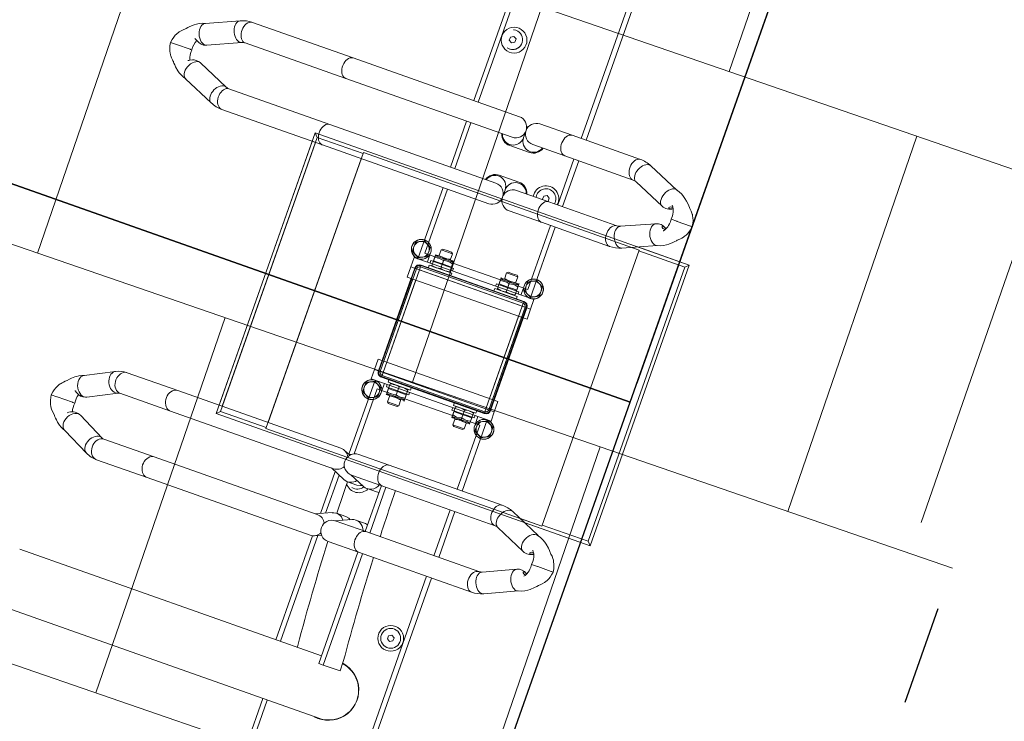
# Model space of a CAD drawing. Header units: metres. Extents: x 134157 to 138734, y 451157 to 455772.
# Tile 17 of 196: x 136358.753 to 136359.746, y 453247.024 to 453247.731. Entities that reach past the tile are written whole.
import ezdxf

# ---------------------------------------------------------------- set-up
doc = ezdxf.new("R2010")
doc.units = ezdxf.units.M
doc.linetypes.add('HIDDEN__G5', pattern=[1.125, 0.75, -0.375])
doc.linetypes.add('TR18X20__G2', pattern=[2.6, 1, -0.4, 0, -0.4, 0, -0.4, 0, -0.4])
doc.layers.add('-DR-alg-hulplijnen', color=210, linetype='Continuous', plot=False)
doc.layers.add('-DR-nw-gr-arc-gras', color=7, linetype='Continuous', true_color=0xb5d5a4)
for name, color, linetype in [('-DR-nw-inr-fietsparkeren Tulip Traverse', 2, 'Continuous'), ('-DR-nw-vh-band 18-20x25', 2, 'TR18X20__G2'), ('VELOPA-FIG15', 1, 'Continuous'), ('VELOPA-FIG25', 1, 'Continuous')]:
    doc.layers.add(name, color=color, linetype=linetype)
doc.layers.add('-DR-nw-rio-HWA 125', color=170, linetype='HIDDEN__G5', lineweight=13)
doc.layers.add('-DR-nw-vh-arc-tegels 300x300x45', color=253, linetype='Continuous', lineweight=9)
doc.styles.add('2-5TXT', font='arial.ttf')
doc.dimstyles.new('VELOPA-drukwerk', dxfattribs={"dimscale": 0, "dimtxt": 2.5, "dimasz": 2, "dimexe": 1, "dimexo": 1, "dimgap": 1, "dimtad": 1, "dimdec": 0, "dimdsep": 46, "dimtxsty": '2-5TXT', "dimcen": 8, "dimadec": 1, "dimazin": 0, "dimtfac": 1, "dimtdec": 0, "dimtmove": 0, "dimatfit": 3, "dimfxl": 1, "dimtolj": 1, "dimtzin": 0, "dimarcsym": 0})

# ---------------------------------------------------------------- blocks, each defined once
blk = doc.blocks.new('*D2307')
at = {"layer": '-DR-alg-hulplijnen', "color": 0, "lineweight": -2, "ltscale": 4, "transparency": 16777216}
for p, q in [((129.28, -9.99), (-313.57, -9.99)), ((-292.85, -51.42), (-292.85, -3593.55)), ((129.28, -3634.99), (-313.57, -3634.99))]:
    blk.add_line(p, q, dxfattribs=at)
at = {"layer": '-DR-alg-hulplijnen', "color": 0, "ltscale": 4, "transparency": 16777216}
for points in [[(-299.76, -51.42), (-285.95, -51.42), (-292.85, -9.99)], [(-299.76, -3593.55), (-285.95, -3593.55), (-292.85, -3634.99)]]:
    blk.add_solid(points, dxfattribs=at)
at = {"layer": 'Defpoints', "color": 0, "ltscale": 4, "transparency": 16777216}
for p in [(150, -9.99), (-292.85, -3634.99), (150, -3634.99)]:
    blk.add_point(p, dxfattribs=at)
at = {"layer": '-DR-alg-hulplijnen', "color": 0, "ltscale": 4, "transparency": 16777216, "insert": (-340.03, -1822.49), "char_height": 51.792, "attachment_point": 5, "rotation": 90, "style": '2-5TXT'}
blk.add_mtext('\\A1;3625', dxfattribs=at)
blk = doc.blocks.new('Tulip Traverse')
at = {"layer": 'VELOPA-FIG15', "color": 252, "linetype": 'Continuous', "lineweight": 9}
for p, q in [((-55, 59.33), (-55, 60)), ((55, 64), (55, -64)), ((2945, -64), (2945, 64)), ((3055, 60), (3055, 59.33)), ((-60, 55), (-59.33, 55)), ((-59.33, 55), (-58, 55)), ((-55, 55), (-58, 55)), ((-55, 58), (-55, 59.33)), ((-55, 55), (-55, 58)), ((-55, -55), (-55, 55)), ((-55, 55), (44, 55)), ((72.5, 50), (65, 50)), ((2935, 50), (2927.5, 50)), ((2956, 55), (3055, 55)), ((3055, 58), (3055, 59.33)), ((3055, 55), (3055, 58)), ((3055, 55), (3055, -55)), ((3058, 55), (3055, 55)), ((3059.33, 55), (3058, 55)), ((3060, 55), (3059.33, 55)), ((-73.5, 44.37), (-73.5, 25.63)), ((3073.5, 25.63), (3073.5, 44.37)), ((-73.5, -25.63), (-73.5, -44.37)), ((3073.5, -44.37), (3073.5, -25.63)), ((-60, -55), (-59.33, -55)), ((-59.33, -55), (-58, -55)), ((-58, -55), (-55, -55)), ((44, -55), (-55, -55)), ((-55, -55), (-55, -58)), ((-55, -58), (-55, -59.33)), ((-55, -60), (-55, -59.33)), ((72.5, -50), (65, -50)), ((2935, -50), (2927.5, -50)), ((3055, -55), (2956, -55)), ((3055, -55), (3058, -55)), ((3055, -55), (3055, -58)), ((3055, -58), (3055, -59.33)), ((3055, -59.33), (3055, -60)), ((3059.33, -55), (3058, -55)), ((3060, -55), (3059.33, -55))]:
    blk.add_line(p, q, dxfattribs=at)
at = {"layer": 'VELOPA-FIG15', "color": 252, "linetype": 'Continuous', "lineweight": 9, "flags": 128}
for points in [[(2788.74, 121.47), (2788.43, 120.9), (2787.62, 119.93), (2786.52, 119.16), (2785.17, 118.6), (2783.6, 118.28), (2781.88, 118.2), (2780.05, 118.36), (2778.18, 118.77), (2776.33, 119.4), (2774.54, 120.24), (2772.89, 121.27), (2771.43, 122.44), (2770.2, 123.72), (2769.24, 125.06), (2768.58, 126.44), (2768.24, 127.8), (2768.24, 129.09), (2768.57, 130.25)], [(2836.27, 121.47), (2836.57, 120.9), (2837.38, 119.93), (2838.48, 119.16), (2839.84, 118.6), (2841.4, 118.28), (2843.12, 118.2), (2844.95, 118.36), (2846.82, 118.77), (2848.68, 119.4), (2850.46, 120.24), (2852.11, 121.27), (2853.57, 122.44), (2854.8, 123.72), (2855.77, 125.06), (2856.42, 126.44), (2856.76, 127.8), (2856.76, 129.09), (2856.44, 130.25)], [(163.7, 106.03), (163.43, 105.53), (162.62, 104.53), (161.52, 103.72), (160.17, 103.12), (158.6, 102.77), (156.88, 102.66), (155.05, 102.81), (153.18, 103.21), (151.33, 103.83), (149.54, 104.68), (147.89, 105.71), (146.43, 106.89), (145.2, 108.2), (144.24, 109.57), (143.58, 110.98), (143.24, 112.37), (143.24, 113.7), (143.58, 114.93), (143.6, 114.99)], [(211.3, 106.03), (211.57, 105.53), (212.38, 104.53), (213.48, 103.72), (214.84, 103.12), (216.4, 102.77), (218.12, 102.66), (219.95, 102.81), (221.82, 103.21), (223.68, 103.83), (225.46, 104.68), (227.11, 105.71), (228.57, 106.89), (229.8, 108.2), (230.77, 109.57), (231.42, 110.98), (231.76, 112.37), (231.76, 113.7), (231.42, 114.93), (231.4, 114.99)], [(2788, 118.08), (2787.82, 116.79), (2787.3, 115.55), (2786.44, 114.38), (2785.28, 113.33), (2783.86, 112.44), (2782.21, 111.73), (2780.4, 111.22), (2778.48, 110.93), (2776.51, 110.87), (2774.55, 111.05), (2772.68, 111.45), (2770.94, 112.06), (2769.4, 112.87), (2768.1, 113.84), (2767.09, 114.95), (2766.4, 116.16), (2766.05, 117.44), (2766, 118.09)], [(2837, 118.08), (2837.18, 116.79), (2837.7, 115.55), (2838.56, 114.38), (2839.72, 113.33), (2841.14, 112.44), (2842.79, 111.73), (2844.6, 111.22), (2846.52, 110.93), (2848.49, 110.87), (2850.45, 111.05), (2852.32, 111.45), (2854.06, 112.06), (2855.6, 112.87), (2856.9, 113.84), (2857.91, 114.95), (2858.6, 116.16), (2858.96, 117.44), (2859, 118.09)], [(163, 102.91), (162.82, 101.58), (162.3, 100.3), (161.44, 99.1), (160.28, 98.02), (158.86, 97.1), (157.21, 96.37), (155.4, 95.85), (153.48, 95.55), (151.51, 95.49), (149.55, 95.67), (147.68, 96.08), (145.94, 96.71), (144.4, 97.54), (143.1, 98.54), (142.09, 99.69), (141.4, 100.93), (141.05, 102.24), (141, 102.91)], [(212, 102.91), (212.18, 101.58), (212.7, 100.3), (213.56, 99.1), (214.72, 98.02), (216.14, 97.1), (217.79, 96.37), (219.6, 95.85), (221.52, 95.55), (223.49, 95.49), (225.45, 95.67), (227.32, 96.08), (229.06, 96.71), (230.6, 97.54), (231.9, 98.54), (232.91, 99.69), (233.6, 100.93), (233.96, 102.24), (234, 102.91)], [(2788, 45.14), (2787.82, 43.86), (2787.3, 42.61), (2786.44, 41.44), (2785.28, 40.4), (2783.86, 39.5), (2782.21, 38.79), (2780.4, 38.28), (2778.48, 37.99), (2776.51, 37.93), (2774.55, 38.11), (2772.68, 38.51), (2770.94, 39.12), (2769.4, 39.93), (2768.1, 40.9), (2767.09, 42.01), (2766.4, 43.22), (2766.05, 44.5), (2766, 45.14)], [(2837, 45.14), (2837.18, 43.86), (2837.7, 42.61), (2838.56, 41.44), (2839.72, 40.4), (2841.14, 39.5), (2842.79, 38.79), (2844.6, 38.28), (2846.52, 37.99), (2848.49, 37.93), (2850.45, 38.11), (2852.32, 38.51), (2854.06, 39.12), (2855.6, 39.93), (2856.9, 40.9), (2857.91, 42.01), (2858.6, 43.22), (2858.96, 44.5), (2859, 45.14)], [(163, -18.1), (162.82, -19.43), (162.3, -20.71), (161.44, -21.91), (160.28, -22.99), (158.86, -23.91), (157.21, -24.64), (155.4, -25.17), (153.48, -25.46), (151.51, -25.52), (149.55, -25.34), (147.68, -24.93), (145.94, -24.3), (144.4, -23.47), (143.1, -22.47), (142.09, -21.33), (141.4, -20.08), (141.05, -18.77), (141, -18.1)], [(212, -18.1), (212.18, -19.43), (212.7, -20.71), (213.56, -21.91), (214.72, -22.99), (216.14, -23.91), (217.79, -24.64), (219.6, -25.17), (221.52, -25.46), (223.49, -25.52), (225.45, -25.34), (227.32, -24.93), (229.06, -24.3), (230.6, -23.47), (231.9, -22.47), (232.91, -21.33), (233.6, -20.08), (233.96, -18.77), (234, -18.1)], [(2788, -188.96), (2787.82, -190.28), (2787.3, -191.55), (2786.44, -192.74), (2785.28, -193.81), (2783.86, -194.72), (2782.21, -195.45), (2780.4, -195.97), (2778.48, -196.26), (2776.51, -196.32), (2774.55, -196.14), (2772.68, -195.73), (2770.94, -195.11), (2769.4, -194.28), (2768.1, -193.29), (2767.09, -192.16), (2766.4, -190.92), (2766.05, -189.62), (2766, -188.96)], [(2837, -188.96), (2837.18, -190.28), (2837.7, -191.55), (2838.56, -192.74), (2839.72, -193.81), (2841.14, -194.72), (2842.79, -195.45), (2844.6, -195.97), (2846.52, -196.26), (2848.49, -196.32), (2850.45, -196.14), (2852.32, -195.73), (2854.06, -195.11), (2855.6, -194.28), (2856.9, -193.29), (2857.91, -192.16), (2858.6, -190.92), (2858.96, -189.62), (2859, -188.96)], [(163, -244.2), (162.82, -245.69), (162.3, -247.14), (161.44, -248.49), (160.28, -249.7), (158.86, -250.73), (157.21, -251.56), (155.4, -252.15), (153.48, -252.48), (151.51, -252.55), (149.55, -252.35), (147.68, -251.89), (145.94, -251.17), (144.4, -250.24), (143.1, -249.11), (142.09, -247.82), (141.4, -246.42), (141.05, -244.95), (141, -244.2)], [(212, -244.2), (212.18, -245.69), (212.7, -247.14), (213.56, -248.49), (214.72, -249.7), (216.14, -250.73), (217.79, -251.56), (219.6, -252.15), (221.52, -252.48), (223.49, -252.55), (225.45, -252.35), (227.32, -251.89), (229.06, -251.17), (230.6, -250.24), (231.9, -249.11), (232.91, -247.82), (233.6, -246.42), (233.96, -244.95), (234, -244.2)], [(2788, -296.74), (2787.82, -298.06), (2787.3, -299.33), (2786.44, -300.52), (2785.28, -301.59), (2783.86, -302.5), (2782.21, -303.23), (2780.4, -303.75), (2778.48, -304.04), (2776.51, -304.1), (2774.55, -303.92), (2772.68, -303.51), (2770.94, -302.89), (2769.4, -302.07), (2768.1, -301.07), (2767.09, -299.94), (2766.4, -298.7), (2766.05, -297.4), (2766, -296.74)], [(2837, -296.74), (2837.18, -298.06), (2837.7, -299.33), (2838.56, -300.52), (2839.72, -301.59), (2841.14, -302.5), (2842.79, -303.23), (2844.6, -303.75), (2846.52, -304.04), (2848.49, -304.1), (2850.45, -303.92), (2852.32, -303.51), (2854.06, -302.89), (2855.6, -302.07), (2856.9, -301.07), (2857.91, -299.94), (2858.6, -298.7), (2858.96, -297.4), (2859, -296.74)], [(163, -298.22), (162.82, -299.71), (162.3, -301.16), (161.44, -302.51), (160.28, -303.72), (158.86, -304.75), (157.21, -305.58), (155.4, -306.17), (153.48, -306.5), (151.51, -306.57), (149.55, -306.37), (147.68, -305.91), (145.94, -305.2), (144.4, -304.26), (143.1, -303.13), (142.09, -301.85), (141.4, -300.44), (141.05, -298.97), (141, -298.22)], [(164.1, -302.68), (163.93, -304.21), (163.43, -305.76), (162.62, -307.29), (161.52, -308.73), (160.17, -310.06), (158.6, -311.22), (156.88, -312.18), (155.05, -312.9), (153.18, -313.37), (151.33, -313.56), (149.54, -313.48), (147.89, -313.12), (146.43, -312.5), (145.2, -311.64), (144.24, -310.55), (143.83, -309.88)], [(163.47, -299.95), (163.93, -301.23), (164.1, -302.68)], [(211.53, -299.95), (211.07, -301.23), (210.9, -302.68)], [(210.9, -302.68), (211.07, -304.21), (211.57, -305.76), (212.38, -307.29), (213.48, -308.73), (214.84, -310.06), (216.4, -311.22), (218.12, -312.18), (219.95, -312.9), (221.82, -313.37), (223.68, -313.56), (225.46, -313.48), (227.11, -313.12), (228.57, -312.5), (229.8, -311.64), (230.77, -310.55), (231.17, -309.88)], [(212, -298.22), (212.18, -299.71), (212.7, -301.16), (213.56, -302.51), (214.72, -303.72), (216.14, -304.75), (217.79, -305.58), (219.6, -306.17), (221.52, -306.5), (223.49, -306.57), (225.45, -306.37), (227.32, -305.91), (229.06, -305.2), (230.6, -304.26), (231.9, -303.13), (232.91, -301.85), (233.6, -300.44), (233.96, -298.97), (234, -298.22)], [(2789.1, -301.85), (2788.93, -303.21), (2788.43, -304.6), (2787.62, -305.99), (2786.52, -307.32), (2785.17, -308.57), (2783.6, -309.68), (2781.88, -310.61), (2780.05, -311.35), (2778.18, -311.87), (2776.33, -312.15), (2774.54, -312.18), (2772.89, -311.95), (2771.43, -311.49), (2770.2, -310.8), (2769.24, -309.9), (2768.6, -308.86)], [(2788.71, -299.96), (2788.93, -300.58), (2789.1, -301.85)], [(2836.29, -299.96), (2836.07, -300.58), (2835.9, -301.85)], [(2835.9, -301.85), (2836.07, -303.21), (2836.57, -304.6), (2837.38, -305.99), (2838.48, -307.32), (2839.84, -308.57), (2841.4, -309.68), (2843.12, -310.61), (2844.95, -311.35), (2846.82, -311.87), (2848.68, -312.15), (2850.46, -312.18), (2852.11, -311.95), (2853.57, -311.49), (2854.8, -310.8), (2855.77, -309.9), (2856.41, -308.86)]]:
    blk.add_lwpolyline(points, dxfattribs=at)
at = {"layer": 'VELOPA-FIG25', "color": 252, "linetype": 'Continuous', "lineweight": 9}
for p, q in [((-150, 200), (-150, -200)), ((-146.51, 196.51), (-150, 200)), ((150, 200), (-150, 200)), ((146.51, 196.51), (150, 200)), ((150, 129.34), (150, 200)), ((2850, 200), (2850, 145.03)), ((2853.49, 196.51), (2850, 200)), ((3150, 200), (2850, 200)), ((3146.51, 196.51), (3150, 200)), ((3150, -200), (3150, 200)), ((-146.51, 196.51), (-146.51, 147.5)), ((146.51, 196.51), (-146.51, 196.51)), ((146.51, 147.5), (146.51, 196.51)), ((2812.5, 188.41), (2812.5, 190)), ((2853.49, 196.51), (2853.49, 147.5)), ((3146.51, 196.51), (2853.49, 196.51)), ((3146.51, 147.5), (3146.51, 196.51)), ((2812.5, 188.03), (2812.5, 188.41)), ((2812.5, 173.95), (2812.5, 188.03)), ((187.5, 172.03), (187.5, 173.68)), ((187.5, 171.64), (187.5, 172.03)), ((187.5, 157.16), (187.5, 171.64)), ((2812.5, 173.95), (2812.5, 173.7)), ((2812.5, 173.7), (2812.5, 167.46)), ((2782.85, 163.04), (2768.57, 130.25)), ((2856.44, 130.25), (2842.15, 163.04)), ((187.5, 157.16), (187.5, 156.89)), ((187.5, 156.89), (187.5, 150.69)), ((2788.74, 121.47), (2803.09, 154.41)), ((2821.92, 154.41), (2836.27, 121.47)), ((-147.5, 147.5), (-147.5, -147.5)), ((147.5, 147.5), (-147.5, 147.5)), ((157.89, 147.05), (143.6, 114.99)), ((147.5, 123.73), (147.5, 147.5)), ((231.4, 114.99), (217.11, 147.05)), ((2852.5, 147.5), (2852.5, 139.29)), ((3147.5, 147.5), (2852.5, 147.5)), ((3147.5, -147.5), (3147.5, 147.5)), ((163.7, 106.03), (178.05, 138.23)), ((196.95, 138.23), (211.3, 106.03)), ((2766, 118.08), (2766, 45.14)), ((2788, 45.14), (2788, 118.08)), ((2837, 118.08), (2837, 45.14)), ((2859, 45.14), (2859, 118.08)), ((141, 102.91), (141, -18.1)), ((163, -18.1), (163, 102.91)), ((212, 102.91), (212, -18.1)), ((234, -18.1), (234, 102.91)), ((-70.38, 68), (-79.62, 68)), ((-55, 60), (44, 60)), ((44, 64), (44, -64)), ((55, 64), (44, 64)), ((65, 64), (55, 64)), ((65, 64), (65, -64)), ((141, 60), (65, 60)), ((79.62, 68), (70.38, 68)), ((212, 60), (163, 60)), ((516, 60), (234, 60)), ((2766, 60), (2484, 60)), ((2837, 60), (2788, 60)), ((2935, 60), (2859, 60)), ((2929.62, 68), (2920.38, 68)), ((2935, -64), (2935, 64)), ((2935, 64), (2945, 64)), ((2945, 64), (2956, 64)), ((2956, -64), (2956, 64)), ((3055, 60), (2956, 60)), ((3079.62, 68), (3070.38, 68)), ((-79.62, 52), (-70.38, 52)), ((-60, -55), (-60, 55)), ((-59.33, 55), (-59.33, -55)), ((-58, 55), (-58, -55)), ((44, 59.33), (-55, 59.33)), ((-55, 58), (44, 58)), ((141, 54.75), (72.5, 54.75)), ((72.5, 54.75), (72.5, 44.5)), ((212, 54.75), (163, 54.75)), ((516, 54.75), (234, 54.75)), ((2766, 54.75), (2484, 54.75)), ((2837, 54.75), (2788, 54.75)), ((2927.5, 54.75), (2859, 54.75)), ((2927.5, 44.5), (2927.5, 54.75)), ((3055, 59.33), (2956, 59.33)), ((3055, 58), (2956, 58)), ((3058, -55), (3058, 55)), ((3059.33, -55), (3059.33, 55)), ((3060, 55), (3060, -55)), ((3070.38, 52), (3079.62, 52)), ((-81.25, 41), (-82.5, 39.75)), ((-82.5, 39.75), (-82.5, 35)), ((-74.5, 41), (-81.25, 41)), ((-81.25, 41), (-81.25, 35)), ((-74.5, 43.37), (-74.5, 26.63)), ((-72.5, 44.37), (-73.5, 44.37)), ((-71.75, 44.5), (-72.44, 44.5)), ((-71.75, 44.5), (-63.25, 44.5)), ((-62.57, 44.5), (-63.25, 44.5)), ((-62.5, 41), (-63, 41)), ((-62.5, 44.47), (-62.52, 44.5)), ((-60, 47), (-62.5, 47)), ((-62.5, 23), (-62.5, 47)), ((67.5, 47), (65, 47)), ((67.5, 47), (67.5, 23)), ((68.25, 44.5), (67.5, 44.5)), ((68.25, 44.5), (73.5, 44.5)), ((68.25, 39.75), (68.25, 44.5)), ((68.25, 35), (68.25, 39.75)), ((73.5, 44.5), (74.97, 44.5)), ((75, 44.47), (74.97, 44.5)), ((301.54, 41.5), (303.27, 44.5)), ((303.27, 38.5), (301.54, 41.5)), ((303.27, 44.5), (306.73, 44.5)), ((306.73, 44.5), (308.46, 41.5)), ((308.46, 41.5), (306.73, 38.5)), ((2766, 45.14), (2766, 10.75)), ((2788, 10.75), (2788, 45.14)), ((2831.54, 41.5), (2833.27, 44.5)), ((2833.27, 38.5), (2831.54, 41.5)), ((2833.27, 44.5), (2836.73, 44.5)), ((2836.73, 44.5), (2837, 44.03)), ((2837, 45.14), (2837, 10.75)), ((2859, 10.75), (2859, 45.14)), ((2925.03, 44.5), (2925, 44.47)), ((2926.5, 44.5), (2925.05, 44.5)), ((2931.75, 44.5), (2926.5, 44.5)), ((2932.5, 44.5), (2931.75, 44.5)), ((2931.75, 44.5), (2931.75, 39.75)), ((2931.75, 39.75), (2931.75, 35)), ((2935, 47), (2932.5, 47)), ((2932.5, 23), (2932.5, 47)), ((3062.5, 47), (3060, 47)), ((3062.5, 47), (3062.5, 23)), ((3062.52, 44.5), (3062.5, 44.47)), ((3063, 41), (3062.5, 41)), ((3063.25, 44.5), (3062.53, 44.5)), ((3071.75, 44.5), (3063.25, 44.5)), ((3071.75, 44.5), (3072.48, 44.5)), ((3072.5, 44.47), (3072.48, 44.5)), ((3073.5, 44.37), (3072.5, 44.37)), ((3074.5, 26.63), (3074.5, 43.37)), ((3081.25, 41), (3074.5, 41)), ((3082.5, 39.75), (3081.25, 41)), ((3081.25, 29), (3081.25, 41)), ((3082.5, 30.25), (3082.5, 39.75)), ((-82.5, 35), (-82.5, 30.25)), ((-82.5, 30.25), (-81.25, 29)), ((-81.25, 35), (-81.25, 29)), ((-71.75, 35), (-63.25, 35)), ((68.25, 35), (73.5, 35)), ((68.25, 30.25), (68.25, 35)), ((68.25, 25.5), (68.25, 30.25)), ((306.73, 38.5), (303.27, 38.5)), ((2836.73, 38.5), (2833.27, 38.5)), ((2837, 38.97), (2836.73, 38.5)), ((2926.5, 35), (2931.75, 35)), ((2931.75, 35), (2931.75, 30.25)), ((2931.75, 30.25), (2931.75, 25.5)), ((3071.75, 35), (3063.25, 35)), ((3081.25, 29), (3082.5, 30.25)), ((-81.25, 29), (-74.5, 29)), ((-73.5, 25.63), (-72.5, 25.63)), ((-72.5, 25.53), (-72.48, 25.5)), ((-72.43, 25.5), (-71.75, 25.5)), ((-63.25, 25.5), (-71.75, 25.5)), ((-63.25, 25.5), (-62.56, 25.5)), ((-63, 29), (-62.5, 29)), ((-62.5, 23), (-60, 23)), ((65, 23), (67.5, 23)), ((67.5, 25.5), (68.25, 25.5)), ((68.25, 25.5), (73.5, 25.5)), ((72.5, 25.5), (72.5, -25.5)), ((73.5, 25.5), (74.97, 25.5)), ((2925, 25.53), (2925.03, 25.5)), ((2925.05, 25.5), (2926.5, 25.5)), ((2931.75, 25.5), (2926.5, 25.5)), ((2927.5, -25.5), (2927.5, 25.5)), ((2931.75, 25.5), (2932.5, 25.5)), ((2932.5, 23), (2935, 23)), ((3060, 23), (3062.5, 23)), ((3062.5, 29), (3063, 29)), ((3062.5, 25.53), (3062.52, 25.5)), ((3063.25, 25.5), (3062.52, 25.5)), ((3071.75, 25.5), (3063.25, 25.5)), ((3071.75, 25.5), (3072.47, 25.5)), ((3072.48, 25.5), (3072.5, 25.53)), ((3072.5, 25.63), (3073.5, 25.63)), ((3074.5, 29), (3081.25, 29)), ((2796.65, -10.75), (2796.65, 10.25)), ((2828.35, 10.25), (2828.35, -10.75)), ((343, 4.24), (353, 4.24)), ((353, -13.71), (353, 4.24)), ((2772.65, 0.65), (2772.65, -1.15)), ((2852.35, -1.15), (2852.35, 0.65)), ((405.15, -341.15), (405.15, -0.08)), ((2777, -0.25), (2784.52, -0.25)), ((2784.69, -0.25), (2784.52, -0.25)), ((2840.49, -0.25), (2840.31, -0.25)), ((2840.49, -0.25), (2848, -0.25)), ((141, -18.1), (141, -50.59)), ((163, -13.71), (212, -13.71)), ((163, -50.59), (163, -18.1)), ((163, -18.58), (212, -18.58)), ((212, -18.1), (212, -50.59)), ((234, -13.71), (353, -13.71)), ((234, -50.59), (234, -18.1)), ((234, -18.58), (353, -18.58)), ((344.85, -18.58), (344.85, -341.13)), ((353, -13.71), (353, -18.58)), ((2766, -11.25), (2766, -188.96)), ((2788, -188.96), (2788, -11.25)), ((2837, -11.25), (2837, -188.96)), ((2859, -188.96), (2859, -11.25)), ((-81.25, -29), (-82.5, -30.25)), ((-74.5, -29), (-81.25, -29)), ((-81.25, -29), (-81.25, -35)), ((-74.5, -26.63), (-74.5, -43.37)), ((-72.5, -25.63), (-73.5, -25.63)), ((-71.75, -25.5), (-72.44, -25.5)), ((-71.75, -25.5), (-63.25, -25.5)), ((-62.57, -25.5), (-63.25, -25.5)), ((-62.5, -29), (-63, -29)), ((-62.5, -25.53), (-62.52, -25.5)), ((-60, -23), (-62.5, -23)), ((-62.5, -47), (-62.5, -23)), ((67.5, -23), (65, -23)), ((67.5, -23), (67.5, -47)), ((68.25, -25.5), (67.5, -25.5)), ((68.25, -25.5), (73.5, -25.5)), ((68.25, -30.25), (68.25, -25.5)), ((73.5, -25.5), (74.97, -25.5)), ((75, -25.53), (74.97, -25.5)), ((170.66, -31.26), (170.66, -21.19)), ((204.35, -21.19), (204.35, -31.26)), ((2925.03, -25.5), (2925, -25.53)), ((2926.5, -25.5), (2925.05, -25.5)), ((2931.75, -25.5), (2926.5, -25.5)), ((2932.5, -25.5), (2931.75, -25.5)), ((2931.75, -25.5), (2931.75, -30.25)), ((2935, -23), (2932.5, -23)), ((2932.5, -47), (2932.5, -23)), ((3062.5, -23), (3060, -23)), ((3062.5, -23), (3062.5, -47)), ((3062.52, -25.5), (3062.5, -25.53)), ((3063, -29), (3062.5, -29)), ((3063.25, -25.5), (3062.53, -25.5)), ((3071.75, -25.5), (3063.25, -25.5)), ((3071.75, -25.5), (3072.48, -25.5)), ((3072.5, -25.53), (3072.48, -25.5)), ((3073.5, -25.63), (3072.5, -25.63)), ((3074.5, -43.37), (3074.5, -26.63)), ((3081.25, -29), (3074.5, -29)), ((3082.5, -30.25), (3081.25, -29)), ((3081.25, -41), (3081.25, -29)), ((-82.5, -30.25), (-82.5, -35)), ((-82.5, -35), (-82.5, -39.75)), ((-81.25, -35), (-81.25, -41)), ((-71.75, -35), (-63.25, -35)), ((68.25, -35), (68.25, -30.25)), ((68.25, -35), (73.5, -35)), ((68.25, -39.75), (68.25, -35)), ((162.99, -51.17), (169.78, -35.49)), ((205.22, -35.49), (212.02, -51.17)), ((2926.5, -35), (2931.75, -35)), ((2931.75, -30.25), (2931.75, -35)), ((2931.75, -35), (2931.75, -39.75)), ((3071.75, -35), (3063.25, -35)), ((3082.5, -39.75), (3082.5, -30.25)), ((-82.5, -39.75), (-81.25, -41)), ((-81.25, -41), (-74.5, -41)), ((-73.5, -44.37), (-72.5, -44.37)), ((-72.5, -44.47), (-72.48, -44.5)), ((-72.43, -44.5), (-71.75, -44.5)), ((-63.25, -44.5), (-71.75, -44.5)), ((-63.25, -44.5), (-62.56, -44.5)), ((-63, -41), (-62.5, -41)), ((-62.5, -47), (-60, -47)), ((65, -47), (67.5, -47)), ((67.5, -44.5), (68.25, -44.5)), ((68.25, -44.5), (68.25, -39.75)), ((68.25, -44.5), (73.5, -44.5)), ((72.5, -44.5), (72.5, -55.25)), ((73.5, -44.5), (74.97, -44.5)), ((170.66, -52.19), (170.66, -42.12)), ((204.35, -42.12), (204.35, -52.19)), ((344.85, -44.48), (343, -44.48)), ((2691.54, -43.5), (2693.27, -40.5)), ((2693.27, -46.5), (2691.54, -43.5)), ((2693.27, -40.5), (2696.73, -40.5)), ((2696.73, -46.5), (2693.27, -46.5)), ((2696.73, -40.5), (2698.46, -43.5)), ((2698.46, -43.5), (2696.73, -46.5)), ((2925, -44.47), (2925.03, -44.5)), ((2925.05, -44.5), (2926.5, -44.5)), ((2931.75, -44.5), (2926.5, -44.5)), ((2927.5, -55.25), (2927.5, -44.5)), ((2931.75, -39.75), (2931.75, -44.5)), ((2931.75, -44.5), (2932.5, -44.5)), ((2932.5, -47), (2935, -47)), ((3060, -47), (3062.5, -47)), ((3062.5, -41), (3063, -41)), ((3062.5, -44.47), (3062.52, -44.5)), ((3063.25, -44.5), (3062.52, -44.5)), ((3071.75, -44.5), (3063.25, -44.5)), ((3071.75, -44.5), (3072.47, -44.5)), ((3072.48, -44.5), (3072.5, -44.47)), ((3072.5, -44.37), (3073.5, -44.37)), ((3074.5, -41), (3081.25, -41)), ((3081.25, -41), (3082.5, -39.75)), ((-70.38, -52), (-79.62, -52)), ((-55, -58), (44, -58)), ((-55, -59.33), (44, -59.33)), ((72.5, -55.25), (142.04, -55.25)), ((144.79, -58.9), (141.88, -65.62)), ((163, -72.07), (169.78, -56.43)), ((205.22, -56.43), (212, -72.07)), ((233.12, -65.62), (230.21, -58.9)), ((405.15, -55.25), (516, -55.25)), ((2655.15, -55.25), (2766, -55.25)), ((2788, -55.25), (2837, -55.25)), ((2859, -55.25), (2927.5, -55.25)), ((3055, -58), (2956, -58)), ((2956, -59.33), (3055, -59.33)), ((3079.62, -52), (3070.38, -52)), ((-79.62, -68), (-70.38, -68)), ((-55, -60), (44, -60)), ((55, -64), (44, -64)), ((65, -64), (55, -64)), ((144.01, -60), (65, -60)), ((70.38, -68), (79.62, -68)), ((209.94, -67.31), (165.06, -67.31)), ((207.83, -62.43), (167.18, -62.43)), ((344.85, -62.43), (231.74, -62.43)), ((344.85, -67.31), (233.69, -67.31)), ((516, -60), (405.15, -60)), ((2766, -60), (2655.15, -60)), ((2837, -60), (2788, -60)), ((2935, -60), (2859, -60)), ((2920.38, -68), (2929.62, -68)), ((2935, -64), (2945, -64)), ((2945, -64), (2956, -64)), ((3055, -60), (2956, -60)), ((3070.38, -68), (3079.62, -68)), ((141, -69.86), (141, -244.2)), ((163, -244.2), (163, -69.86)), ((212, -69.86), (212, -244.2)), ((234, -244.2), (234, -69.86)), ((-147.5, -147.5), (141, -147.5)), ((-146.51, -147.5), (-146.51, -196.51)), ((2859, -147.5), (3147.5, -147.5)), ((3146.51, -196.51), (3146.51, -147.5)), ((-146.51, -196.51), (-150, -200)), ((-146.51, -196.51), (141, -196.51)), ((2766, -188.96), (2766, -296.74)), ((2788, -296.74), (2788, -188.96)), ((2837, -188.96), (2837, -296.74)), ((2859, -296.74), (2859, -188.96)), ((2859, -196.51), (3146.51, -196.51)), ((3146.51, -196.51), (3150, -200)), ((-150, -200), (141, -200)), ((2859, -200), (3150, -200)), ((141, -244.2), (141, -298.22)), ((163, -298.22), (163, -244.2)), ((212, -244.2), (212, -298.22)), ((234, -298.22), (234, -244.2)), ((177.82, -328.32), (163.47, -299.95)), ((211.53, -299.95), (197.19, -328.32)), ((2803.06, -332.39), (2788.71, -299.95)), ((2836.29, -299.95), (2821.94, -332.39)), ((143.84, -309.88), (158.19, -338.25)), ((216.82, -338.25), (231.17, -309.88)), ((2768.59, -308.85), (2782.94, -341.29)), ((2842.06, -341.29), (2856.41, -308.85)), ((178.07, -329.03), (177.86, -328.4)), ((197.14, -328.4), (196.91, -329.09)), ((2803.17, -332.74), (2803.08, -332.44)), ((2821.92, -332.44), (2821.83, -332.74)), ((187.5, -339.92), (187.5, -337.88)), ((187.5, -339.92), (187.5, -340.34)), ((187.5, -356.65), (187.5, -340.34)), ((2812.5, -346.67), (2812.5, -345.04)), ((2812.5, -346.67), (2812.5, -347.05)), ((2812.5, -361.41), (2812.5, -347.05)), ((187.5, -356.96), (187.5, -356.65)), ((187.5, -363), (187.5, -356.96)), ((2812.5, -361.67), (2812.5, -361.41)), ((2812.5, -367.89), (2812.5, -361.67))]:
    blk.add_line(p, q, dxfattribs=at)
at = {"layer": 'VELOPA-FIG25', "color": 252, "linetype": 'Continuous', "lineweight": 9, "flags": 128}
for points in [[(2812.5, 190.01), (2809.08, 189.47), (2806.31, 188.67), (2803.79, 187.64), (2802.06, 186.73), (2801.02, 186.1), (2800.46, 185.72), (2799.74, 185.21), (2798.12, 183.88), (2796.54, 182.3), (2795.89, 181.54), (2795.23, 180.88), (2793.9, 179.78), (2792.46, 178.46), (2790.19, 176.14), (2788.02, 173.56), (2786.58, 171.55), (2785.07, 169.04), (2783.67, 165.97), (2782.63, 162.28)], [(2842.37, 162.28), (2841.33, 165.97), (2839.93, 169.04), (2838.43, 171.55), (2836.98, 173.56), (2834.06, 176.94), (2832.54, 178.46), (2831.1, 179.78), (2830.43, 180.35), (2829.77, 180.88), (2829.11, 181.54), (2828.46, 182.3), (2826.88, 183.88), (2825.26, 185.21), (2824.19, 185.96), (2823.54, 186.37), (2822.45, 187.01), (2820.85, 187.81), (2818.69, 188.67), (2815.92, 189.47), (2812.5, 190.01)], [(187.5, 173.71), (184.25, 173.2), (181.65, 172.49), (179.67, 171.74), (177.61, 170.76), (176.13, 169.9), (174.73, 168.94), (172.78, 167.32), (171.05, 165.54), (170.4, 164.75), (169.72, 164.2), (168.23, 162.9), (166.47, 161.22), (163.25, 157.61), (161.82, 155.68), (160.27, 153.2), (158.78, 150.07), (157.64, 146.21)], [(217.36, 146.21), (216.22, 150.07), (214.73, 153.2), (213.18, 155.68), (211.76, 157.61), (208.53, 161.22), (206.78, 162.9), (205.29, 164.2), (204.6, 164.75), (203.95, 165.54), (202.22, 167.32), (200.27, 168.94), (198.87, 169.9), (197.39, 170.76), (195.33, 171.74), (193.35, 172.49), (190.76, 173.2), (187.5, 173.71)], [(2782.68, 162.3), (2782.55, 161.4), (2782.75, 159.94), (2783.35, 158.44), (2784.31, 156.95), (2785.61, 155.53), (2787.2, 154.24), (2789, 153.13), (2790.96, 152.23), (2793, 151.59), (2795.04, 151.22), (2797, 151.14), (2798.81, 151.36), (2800.39, 151.87), (2801.69, 152.64), (2802.66, 153.65), (2803.07, 154.48)], [(2801.73, 165.75), (2802.18, 164.93), (2802.69, 163.81), (2802.99, 162.73), (2803.04, 161.98), (2802.89, 161.53), (2802.57, 161.34), (2802.07, 161.41), (2801.46, 161.87), (2801.01, 162.62), (2800.76, 163.66), (2800.69, 164.74), (2800.7, 165.2)], [(2812.5, 167.44), (2815.14, 167.55), (2817.39, 167.41), (2819.26, 167.11), (2820.76, 166.73), (2823.08, 165.85), (2824.99, 164.77), (2825.71, 164.24), (2826.11, 163.91), (2826.22, 163.85), (2826.24, 163.86)], [(2842.32, 162.3), (2842.45, 161.4), (2842.25, 159.94), (2841.66, 158.44), (2840.69, 156.95), (2839.39, 155.53), (2837.81, 154.24), (2836, 153.13), (2834.04, 152.23), (2832, 151.59), (2829.96, 151.22), (2828, 151.14), (2826.2, 151.36), (2824.61, 151.87), (2823.31, 152.64), (2822.35, 153.65), (2821.94, 154.48)], [(2821.96, 162.19), (2822.06, 161.63), (2822.34, 161.36), (2822.78, 161.37), (2823.37, 161.7), (2823.96, 162.54), (2824.24, 163.62), (2824.32, 164.7), (2824.31, 165.16)], [(173.55, 147.02), (173.55, 147.02), (173.63, 147.05), (174.02, 147.38), (174.65, 147.87), (175.63, 148.5), (176.76, 149.08), (178.19, 149.67), (179.75, 150.14), (181.8, 150.55), (184.38, 150.77), (187.5, 150.67)], [(176.97, 149.17), (177.18, 148.79), (177.69, 147.67), (177.99, 146.58), (178.04, 145.81), (177.89, 145.33), (177.57, 145.11), (177.07, 145.17), (176.46, 145.59), (176.01, 146.32), (175.76, 147.35), (175.69, 148.42), (175.69, 148.53)], [(187.5, 150.67), (190.15, 150.78), (192.4, 150.65), (194.26, 150.36), (195.76, 150), (198.09, 149.15), (200, 148.11), (200.73, 147.59), (201.15, 147.26), (201.26, 147.19), (201.29, 147.2)], [(157.69, 146.23), (157.55, 145.25), (157.75, 143.75), (158.35, 142.21), (159.31, 140.69), (160.61, 139.25), (162.2, 137.94), (164, 136.82), (165.96, 135.92), (168, 135.28), (170.04, 134.93), (172, 134.88), (173.81, 135.13), (175.39, 135.67), (176.69, 136.48), (177.66, 137.53), (178.03, 138.31)], [(196.96, 146.02), (197.06, 145.44), (197.34, 145.15), (197.78, 145.13), (198.37, 145.43), (198.96, 146.25), (199.24, 147.31), (199.32, 148.39), (199.31, 148.49)], [(217.31, 146.23), (217.45, 145.25), (217.25, 143.75), (216.66, 142.21), (215.69, 140.69), (214.39, 139.25), (212.81, 137.94), (211, 136.82), (209.04, 135.92), (207, 135.28), (204.96, 134.93), (203, 134.88), (201.2, 135.13), (199.61, 135.67), (198.31, 136.48), (197.35, 137.53), (196.97, 138.31)], [(-79.62, 68), (-80.58, 66.33), (-81.64, 64.5), (-83.13, 61.92), (-84.24, 60)], [(-84.24, 60), (-83.27, 58.33), (-82.22, 56.5), (-80.73, 53.92), (-79.62, 52)], [(-65.76, 60), (-66.73, 61.67), (-67.78, 63.5), (-69.27, 66.08), (-70.38, 68)], [(-70.38, 52), (-69.42, 53.67), (-68.36, 55.5), (-66.87, 58.08), (-65.76, 60)], [(70.38, 68), (69.42, 66.33), (68.36, 64.5), (66.87, 61.92), (65.76, 60)], [(84.24, 60), (83.27, 61.67), (82.22, 63.5), (80.73, 66.08), (79.62, 68)], [(2920.38, 68), (2919.42, 66.33), (2918.36, 64.5), (2916.87, 61.92), (2915.76, 60)], [(2934.24, 60), (2933.27, 61.67), (2932.22, 63.5), (2930.73, 66.08), (2929.62, 68)], [(3070.38, 68), (3069.42, 66.33), (3068.36, 64.5), (3066.87, 61.92), (3065.76, 60)], [(3065.76, 60), (3066.73, 58.33), (3067.78, 56.5), (3069.27, 53.92), (3070.38, 52)], [(3084.24, 60), (3083.27, 61.67), (3082.22, 63.5), (3080.73, 66.08), (3079.62, 68)], [(3079.62, 52), (3080.58, 53.67), (3081.64, 55.5), (3083.13, 58.08), (3084.24, 60)], [(-71.75, 44.5), (-72.4, 41.32), (-72.4, 41)], [(-62.62, 41), (-62.62, 41.5), (-63.25, 44.5)], [(3063.25, 44.5), (3062.6, 41.32), (3062.6, 41)], [(3072.38, 41), (3072.38, 41.5), (3071.75, 44.5)], [(-72.38, 29), (-72.38, 28.5), (-71.75, 25.5)], [(-63.25, 25.5), (-62.6, 28.68), (-62.6, 29)], [(3062.62, 29), (3062.62, 28.5), (3063.25, 25.5)], [(3071.75, 25.5), (3072.4, 28.68), (3072.4, 29)], [(170.64, -21.19), (170.66, -21.1), (170.2, -18.58)], [(204.36, -21.19), (204.35, -21.1), (204.8, -18.58)], [(-71.75, -25.5), (-72.4, -28.68), (-72.4, -29)], [(-62.62, -29), (-62.62, -28.5), (-63.25, -25.5)], [(3063.25, -25.5), (3062.6, -28.68), (3062.6, -29)], [(3072.38, -29), (3072.38, -28.5), (3071.75, -25.5)], [(169.15, -36.95), (170.06, -38.62), (170.64, -42.12)], [(205.86, -36.95), (204.94, -38.62), (204.36, -42.12)], [(2700, -34.84), (2698.27, -34.05), (2696.42, -33.6), (2694.52, -33.51), (2692.64, -33.78), (2690.85, -34.4), (2689.2, -35.35), (2687.76, -36.6), (2686.59, -38.09), (2685.72, -39.78), (2685.18, -41.61), (2685, -43.5), (2685.18, -45.39), (2685.36, -46.17), (2685.18, -45.39), (2685, -43.5), (2685.18, -41.61), (2685.72, -39.78), (2686.59, -38.09), (2687.76, -36.6), (2689.2, -35.35), (2690.85, -34.4), (2692.64, -33.78), (2694.52, -33.51), (2696.42, -33.6), (2698.27, -34.05), (2700, -34.84), (2701.55, -35.94), (2702.86, -37.32), (2703.89, -38.92), (2704.59, -40.68), (2704.95, -42.55), (2704.95, -44.45), (2704.64, -46.17)], [(-72.38, -41), (-72.38, -41.5), (-71.75, -44.5)], [(-63.25, -44.5), (-62.6, -41.32), (-62.6, -41)], [(3062.62, -41), (3062.62, -41.5), (3063.25, -44.5)], [(3071.75, -44.5), (3072.4, -41.32), (3072.4, -41)], [(-79.62, -52), (-80.58, -53.67), (-81.64, -55.5), (-83.13, -58.08), (-84.24, -60)], [(-65.76, -60), (-66.73, -58.33), (-67.78, -56.5), (-69.27, -53.92), (-70.38, -52)], [(144.13, -60.43), (143.88, -59.46), (143.69, -57.8)], [(3070.38, -52), (3069.42, -53.67), (3068.36, -55.5), (3066.87, -58.08), (3065.76, -60)], [(3084.24, -60), (3083.27, -58.33), (3082.22, -56.5), (3080.73, -53.92), (3079.62, -52)], [(-84.24, -60), (-83.27, -61.67), (-82.22, -63.5), (-80.73, -66.08), (-79.62, -68)], [(-70.38, -68), (-69.42, -66.33), (-68.36, -64.5), (-66.87, -61.92), (-65.76, -60)], [(65.76, -60), (66.73, -61.67), (67.78, -63.5), (69.27, -66.08), (70.38, -68)], [(79.62, -68), (80.58, -66.33), (81.64, -64.5), (83.13, -61.92), (84.24, -60)], [(2915.76, -60), (2916.73, -61.67), (2917.78, -63.5), (2919.27, -66.08), (2920.38, -68)], [(2929.62, -68), (2930.58, -66.33), (2931.64, -64.5), (2933.13, -61.92), (2934.24, -60)], [(3065.76, -60), (3066.73, -61.67), (3067.78, -63.5), (3069.27, -66.08), (3070.38, -68)], [(3079.62, -68), (3080.58, -66.33), (3081.64, -64.5), (3083.13, -61.92), (3084.24, -60)], [(158.22, -338.23), (158.35, -338.55), (159.31, -339.79), (160.61, -340.77), (162.2, -341.48), (164, -341.86), (165.96, -341.92), (168, -341.64), (170.04, -341.05), (172, -340.15), (173.81, -339), (175.39, -337.62), (176.69, -336.07), (177.66, -334.42), (178.25, -332.73), (178.45, -331.05)], [(178.45, -331.05), (178.25, -329.46), (177.78, -328.33)], [(196.55, -331.05), (196.75, -329.46), (197.22, -328.33)], [(216.78, -338.23), (216.66, -338.55), (215.69, -339.79), (214.39, -340.77), (212.81, -341.48), (211, -341.86), (209.04, -341.92), (207, -341.64), (204.96, -341.05), (203, -340.15), (201.2, -339), (199.61, -337.62), (198.31, -336.07), (197.35, -334.42), (196.75, -332.73), (196.55, -331.05)], [(2782.99, -341.27), (2783.35, -342.02), (2784.31, -343.05), (2785.61, -343.85), (2787.2, -344.38), (2789, -344.62), (2790.96, -344.56), (2793, -344.2), (2795.04, -343.56), (2797, -342.67), (2798.81, -341.54), (2800.39, -340.24), (2801.69, -338.81), (2802.66, -337.3), (2803.25, -335.77), (2803.45, -334.29)], [(2803.45, -334.29), (2803.25, -332.9), (2803.01, -332.41)], [(2821.72, -333.1), (2821.16, -334.99), (2821.01, -337.32), (2821.27, -339.36), (2821.76, -341.07), (2822.9, -343.51), (2823.42, -344.32), (2823.79, -344.91), (2824.02, -345.29), (2824.05, -345.34)], [(2821.55, -334.29), (2821.75, -332.9), (2821.99, -332.41)], [(2842.01, -341.27), (2841.66, -342.02), (2840.69, -343.05), (2839.39, -343.85), (2837.81, -344.38), (2836, -344.62), (2834.04, -344.56), (2832, -344.2), (2829.96, -343.56), (2828, -342.67), (2826.2, -341.54), (2824.61, -340.24), (2823.31, -338.81), (2822.35, -337.3), (2821.75, -335.77), (2821.55, -334.29)], [(158.06, -338), (158.83, -340.38), (160.2, -343.08), (161.51, -345.1), (162.56, -346.53), (163.64, -347.84), (165.01, -349.37), (166.7, -351.01), (168.49, -352.59), (169.96, -354.16), (171.28, -355.62), (172.47, -356.75), (173.4, -357.55), (174.25, -358.19), (175.59, -359.09), (177.5, -360.16), (179.37, -361), (181.64, -361.82), (184.35, -362.52), (187.5, -363)], [(176.9, -339.59), (176.63, -340.06), (176.05, -341.14), (175.76, -341.77), (175.69, -341.97), (175.71, -341.83), (175.76, -341.32), (175.77, -340.6)], [(187.5, -363), (190.42, -362.57), (192.96, -361.94), (195.12, -361.21), (196.92, -360.44), (198.81, -359.45), (200.18, -358.59), (201.15, -357.89), (203.57, -355.77), (205.35, -353.76), (206.23, -352.94), (207.24, -352.04), (208.36, -351), (209.69, -349.68), (211.43, -347.75), (213.5, -345.08), (214.95, -342.81), (216.29, -340.1), (216.97, -337.95)], [(2782.87, -341.12), (2783.69, -343.99), (2785.07, -347.01), (2786.55, -349.46), (2787.94, -351.39), (2790.86, -354.78), (2792.48, -356.39), (2793.96, -357.75), (2794.6, -358.29), (2795.21, -358.78), (2795.82, -359.43), (2796.46, -360.17), (2798.07, -361.77), (2799.73, -363.13), (2800.82, -363.89), (2801.47, -364.3), (2802.56, -364.93), (2804.16, -365.72), (2806.31, -366.57), (2809.08, -367.36), (2812.5, -367.91)], [(2802.3, -342.68), (2802.22, -342.86), (2801.63, -343.95), (2801.05, -345.13), (2800.76, -345.89), (2800.69, -346.23), (2800.7, -346.23)], [(2812.5, -367.91), (2815.92, -367.36), (2818.69, -366.57), (2821.21, -365.55), (2822.94, -364.65), (2823.97, -364.02), (2824.54, -363.65), (2825.27, -363.13), (2826.94, -361.77), (2828.54, -360.17), (2829.18, -359.43), (2829.79, -358.78), (2830.4, -358.29), (2831.05, -357.75), (2832.52, -356.39), (2834.14, -354.78), (2837.06, -351.39), (2838.45, -349.46), (2839.93, -347.01), (2841.31, -343.99), (2842.14, -341.12)]]:
    blk.add_lwpolyline(points, dxfattribs=at)
at = {"layer": 'VELOPA-FIG25', "color": 252, "linetype": 'Continuous', "lineweight": 9}
for centre, radius in [((-75, 60), 10), ((3075, 60), 10), ((-75, 60), 7.99), ((3075, 60), 7.99), ((305, 41.5), 13), ((305, 41.5), 10), ((2695, -42), 13), ((-75, -60), 10), ((-75, -60), 7.99), ((3075, -60), 10), ((3075, -60), 7.99)]:
    blk.add_circle(centre, radius, dxfattribs=at)
for centre, radius, start, end in [((2809.96, 149.07), 18.55, 82.11075, 127.37541), ((2791.65, 158.97), 12.31, 338.49922, 33.85675), ((2831.56, 158.82), 10.6, 147.19393, 204.33851), ((2829.51, 161.42), 7.59, 145.25895, 174.23193), ((166.78, 142.88), 12.18, 337.8623, 31.55288), ((203.74, 145.45), 6.81, 146.88182, 175.2477), ((206.52, 142.72), 10.57, 146.39034, 204.83926), ((2796.39, 118.03), 30.39, 156.28778, 179.90324), ((2828.51, 118.01), 30.49, 0.13532, 23.67366), ((2796.35, 118.04), 8.35, 155.77666, 179.71333), ((2828.47, 118), 8.53, 0.54381, 23.96619), ((170.59, 102.85), 29.59, 155.78609, 179.8928), ((204.31, 102.83), 29.69, 0.1514, 24.16971), ((170.55, 102.86), 7.55, 155.16678, 179.65118), ((204.26, 102.82), 7.74, 0.65433, 24.52771), ((75, 60), 10, 0, 180), ((2925, 60), 10, 0, 180), ((-55, 55), 5, 90, 180), ((75, 60), 7.99, 0, 180), ((2925, 60), 7.99, 0, 180), ((3055, 55), 5, 0, 90), ((-55, 55), 4.33, 90, 180), ((-55, 55), 3, 90, 180), ((2835, 41.5), 13, 81.14562, 278.85438), ((2835, 41.5), 10, 78.45714, 281.54286), ((3055, 55), 4.33, 0, 90), ((3055, 55), 3, 0, 90), ((-73.5, 43.37), 1, 90, 180), ((-56.57, 39.75), 15.9, 162.623, 197.377), ((-78.43, 39.75), 15.9, 342.623, 17.377), ((66.27, 39.75), 8.65, 326.70919, 33.29081), ((66.27, 39.75), 8.65, 326.70917, 33.29083), ((2933.73, 39.75), 8.65, 146.70919, 213.29081), ((2933.73, 39.75), 8.65, 146.70917, 213.29083), ((3078.43, 39.75), 15.9, 162.623, 197.377), ((3056.57, 39.75), 15.9, 342.623, 17.377), ((3073.5, 43.37), 1, 0, 90), ((-56.57, 30.25), 15.9, 162.623, 197.377), ((-78.43, 30.25), 15.9, 342.623, 17.377), ((66.27, 30.25), 8.65, 326.70917, 33.29083), ((66.27, 30.25), 8.65, 326.70918, 33.29082), ((375, -0.25), 30.5, 351.31164, 171.53221), ((375.04, -0.01), 30.1, 359.76848, 171.87776), ((2933.73, 30.25), 8.65, 146.70917, 213.29083), ((2933.73, 30.25), 8.65, 146.70918, 213.29082), ((3078.43, 30.25), 15.9, 162.623, 197.377), ((3056.57, 30.25), 15.9, 342.623, 17.377), ((-73.5, 26.63), 1, 180, 270), ((2784.63, 10.73), 10.98, 269.90367, 72.13803), ((2784.65, 10.25), 12, 0, 73.78451), ((2840.35, 10.25), 12, 106.20546, 180), ((2840.37, 10.73), 10.98, 107.86197, 270.09633), ((3073.5, 26.63), 1, 270, 0), ((2777, 10.75), 11, 180, 0), ((2848, 10.75), 11, 180, 0), ((151.79, 2374.19), 2377.65, 271.98152, 274.61272), ((143.89, 2582.77), 2586.38, 270.4234, 271.50906), ((2777, -11.25), 11, 0, 180), ((2784.7, -11.23), 10.98, 287.52464, 90.02713), ((2840.31, -11.23), 10.98, 89.97254, 252.47569), ((2848, -11.25), 11, 0, 180), ((2784.65, -10.75), 12, 286.21549, 0), ((2840.35, -10.75), 12, 180, 253.79454), ((-73.5, -26.63), 1, 90, 180), ((-56.57, -30.25), 15.9, 162.623, 197.377), ((-78.43, -30.25), 15.9, 342.623, 17.377), ((66.27, -30.25), 8.65, 326.70918, 33.29082), ((66.27, -30.25), 8.65, 326.70917, 33.29083), ((159.9, -31.22), 10.75, 336.6454, 73.22508), ((215.1, -31.22), 10.75, 106.77492, 203.3546), ((2933.73, -30.25), 8.65, 146.70918, 213.29082), ((2933.73, -30.25), 8.65, 146.70917, 213.29083), ((3078.43, -30.25), 15.9, 162.623, 197.377), ((3056.57, -30.25), 15.9, 342.623, 17.377), ((3073.5, -26.63), 1, 0, 90), ((-56.57, -39.75), 15.9, 162.623, 197.377), ((-78.43, -39.75), 15.9, 342.623, 17.377), ((66.27, -39.75), 8.65, 326.70917, 33.29083), ((66.27, -39.75), 8.65, 326.70919, 33.29081), ((165, -43.5), 10, 344.53399, 60), ((165, -42), 13, 308.52107, 64.20937), ((2695, -43.5), 10, 344.53399, 60), ((2933.73, -39.75), 8.65, 146.70917, 213.29083), ((2933.73, -39.75), 8.65, 146.70919, 213.29081), ((3078.43, -39.75), 15.9, 162.623, 197.377), ((3056.57, -39.75), 15.9, 342.623, 17.377), ((-73.5, -43.37), 1, 180, 270), ((160.01, -52.16), 10.64, 336.42392, 53.92349), ((214.99, -52.16), 10.64, 126.07651, 203.57608), ((151.79, 2325.47), 2377.66, 271.98149, 274.61272), ((3073.5, -43.37), 1, 270, 0), ((-55, -55), 5, 180, 270), ((-55, -55), 4.33, 180, 270), ((-55, -55), 3, 180, 270), ((152, -50.59), 11, 180, 0), ((143.94, 2532.38), 2584.71, 270.59237, 271.33416), ((223, -50.59), 11, 180, 0), ((3055, -55), 4.33, 270, 0), ((3055, -55), 3, 270, 0), ((3055, -55), 5, 270, 0), ((75, -60), 10, 180, 270), ((75, -60), 7.99, 180, 0), ((75, -60), 10, 270, 0), ((151.79, -69.89), 10.79, 117.27308, 179.8312), ((152.18, -69.91), 10.82, 0.2889, 62.60682), ((222.82, -69.91), 10.82, 117.39318, 179.7111), ((223.22, -69.89), 10.79, 0.1688, 62.72692), ((2925, -60), 10, 180, 270), ((2925, -60), 7.99, 180, 0), ((2925, -60), 10, 270, 0), ((2795.95, -296.67), 29.95, 180.14771, 204.00619), ((2795.99, -296.66), 7.99, 180.61736, 204.34152), ((2829.2, -296.7), 7.81, 335.36897, 359.67215), ((2829.15, -296.69), 29.85, 335.95202, 359.89408), ((166.85, -298.11), 25.85, 180.23551, 207.08773), ((166.97, -298.08), 3.97, 181.99449, 208.11846), ((208.09, -298.1), 3.91, 331.67481, 358.2049), ((208.25, -298.14), 25.75, 332.85949, 359.81727), ((169.31, -333.46), 9.75, 321.0819, 23.26472), ((184.6, -315.51), 22.56, 253.70815, 277.3997), ((190.38, -314.63), 23.43, 262.94416, 285.56899), ((208.21, -333.63), 12.17, 160.5636, 222.19632), ((2793.83, -336.97), 10.22, 326.00856, 22.36655), ((2809.85, -326.06), 19.14, 245.43271, 277.96901), ((2814.93, -324.6), 20.56, 263.20141, 292.84765)]:
    blk.add_arc(centre, radius, start, end, dxfattribs=at)
blk = doc.blocks.new('Tulip fietsenrek rail')
at = {"layer": '-DR-alg-hulplijnen'}
blk.add_lwpolyline([(3150, -1934.99), (3150, -9.99), (150, -9.99), (150, -1934.99)], close=True, dxfattribs=at)
at = {"layer": 'VELOPA-FIG15'}
blk.add_blockref('Tulip Traverse', (150, -200), dxfattribs=at)
at = {"layer": '-DR-alg-hulplijnen', "ltscale": 4}
dim = blk.add_linear_dim(base=(-292.85, -3634.99), p1=(150, -9.99), p2=(150, -3634.99), angle=90, dimstyle='VELOPA-drukwerk', override={"dimscale": 20.716723}, dxfattribs=at)
dim.commit()
dim.dimension.update_dxf_attribs({"geometry": '*D2307', "text_midpoint": (-340.03, -1822.49)})

msp = doc.modelspace()

# ---------------------------------------------------------------- hatches: boundary and pattern name
at = {"layer": '-DR-nw-gr-arc-gras', "transparency": 33554687}
h = msp.add_hatch(dxfattribs=at)
h.set_pattern_fill('AGR-BOLLEN', color=256, scale=0.1, pattern_type=2)
h.set_pattern_definition([(115.335625, (136419.71802, 453326.2367), (-0.223681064, -0.105903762), [0.06, -0.187485]), (205.335625, (136419.71802, 453326.2367), (0.105903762, -0.223681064), [0.06, -0.187485])])
edge = h.paths.add_edge_path()
edge.add_arc((-7000776.80952, 3043164.56756), 7592527.99736, 340.056750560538, 340.05722562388)
edge.add_line((136455.78156, 453494.25428), (136455.1236, 453494.49341))
edge.add_arc((380495.22236, 364992.54844), 259592.30355, 160.0666568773, 160.0804453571)
edge.add_line((136433.83229, 453435.76153), (136433.81349, 453435.76834))
edge.add_line((136433.81349, 453435.76834), (136432.1795, 453431.25509))
edge.add_line((136432.1795, 453431.25509), (136432.1983, 453431.24829))
edge.add_line((136432.1983, 453431.24829), (136431.67763, 453429.86961))
edge.add_line((136431.67763, 453429.86961), (136432.33635, 453429.63123))
edge.add_line((136432.33635, 453429.63123), (136434.30927, 453435.07658))
at = {"layer": '-DR-nw-vh-arc-tegels 300x300x45'}
h = msp.add_hatch(dxfattribs=at)
h.set_pattern_fill('AVH-TEGEL_200X200_HALFST', color=256, scale=2, angle=71, pattern_type=2)
h.set_pattern_definition([(71, (0, 0), (-0.05887645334, 0.44332106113), [0.4, -0.4]), (161, (0, 0), (-0.13022726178, -0.37820743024), [])])
edge = h.paths.add_edge_path()
edge.add_line((136352.28119, 453245.18989), (136357.3044, 453243.416))
edge.add_line((136357.3044, 453243.416), (136356.42998, 453240.93986))
edge.add_arc((136353.78977, 453241.87222), 2.8, 253.36132, 340.54986, ccw=False)
edge.add_line((136352.98803, 453239.18946), (136352.0299, 453239.47579))
edge.add_line((136352.0299, 453239.47579), (136351.74356, 453238.51767))
edge.add_line((136351.74356, 453238.51767), (136352.70169, 453238.23133))
edge.add_arc((136353.78935, 453241.87681), 3.80428, 253.38708, 342.56753)
edge.add_line((136357.4189, 453240.73712), (136357.13602, 453240.83701))
edge.add_line((136357.13602, 453240.83701), (136357.6355, 453242.25141))
edge.add_line((136357.6355, 453242.25141), (136357.91838, 453242.15151))
edge.add_line((136357.91838, 453242.15151), (136358.24733, 453243.08301))
edge.add_line((136358.24733, 453243.08301), (136360.88868, 453250.56263))
edge.add_line((136360.88868, 453250.56263), (136360.65295, 453250.64588))
edge.add_line((136360.65295, 453250.64588), (136360.80279, 453251.0702))
edge.add_line((136360.80279, 453251.0702), (136360.75564, 453251.08685))
edge.add_line((136360.75564, 453251.08685), (136355.16586, 453253.12016))
edge.add_line((136355.16586, 453253.12016), (136352.28119, 453245.18989))

# ---------------------------------------------------------------- linework, layer by layer
at = {"layer": '-DR-nw-rio-HWA 125', "flags": 128}
msp.add_lwpolyline([(136359.29302, 453246.16163), (136365.52307, 453264.10754), (136373.38968, 453285.00204)], dxfattribs=at)
at = {"layer": '-DR-nw-vh-band 18-20x25'}
msp.add_lwpolyline([(136358.84671, 453244.78029), (136361.03852, 453250.98695)], dxfattribs=at)

# ---------------------------------------------------------------- block references
at = {"layer": '-DR-nw-inr-fietsparkeren Tulip Traverse', "xscale": 0.001, "yscale": 0.001, "zscale": 0.001, "rotation": 250.5473389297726}
for p in [(136360.42727, 453250.31269), (136359.42819, 453247.48394)]:
    msp.add_blockref('Tulip fietsenrek rail', p, dxfattribs=at)

doc.saveas('drawing.dxf')
